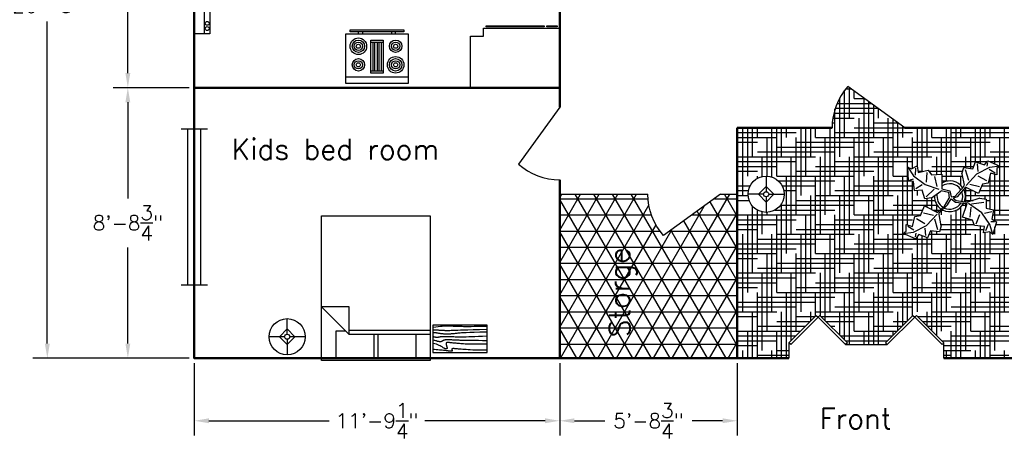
# Model space of a CAD drawing. Header units: inches. Extents: x -295 to 1269, y -188 to 209.
# Tile 1 of 4: x -295 to 86, y -188 to -26. Entities that reach past the tile are written whole.
import ezdxf

# ---------------------------------------------------------------- set-up
doc = ezdxf.new("R2010")
doc.units = ezdxf.units.IN
doc.header["$LTSCALE"] = 0.03937
doc.header["$MEASUREMENT"] = 0
for name, color, linetype in [('Blocks', 4, 'Continuous'), ('Dim', 3, 'Continuous'), ('Doors', 6, 'Continuous'), ('Hatches', 2, 'Continuous'), ('Text', 1, 'Continuous')]:
    doc.layers.add(name, color=color, linetype=linetype)
doc.styles.get("Standard").update_dxf_attribs({"font": 'simplex.shx'})
doc.dimstyles.get("Standard").update_dxf_attribs({"dimscale": 800, "dimtxt": 0.007087, "dimasz": 0.007087, "dimexe": 0.007087, "dimexo": 0.002461, "dimgap": 0.003543, "dimtad": 0, "dimtih": 1, "dimtoh": 1, "dimzin": 0, "dimdsep": 46, "dimlunit": 4, "dimtxsty": 'Standard', "dimcen": 0.003543, "dimadec": 0, "dimazin": 0, "dimtfac": 1, "dimtofl": 0, "dimtmove": 0, "dimatfit": 3, "dimfxl": 0.03937, "dimtolj": 1, "dimtzin": 0, "dimarcsym": 0})

# ---------------------------------------------------------------- blocks, each defined once
blk = doc.blocks.new('Plant - Rubber or Philodendron')
at = {"linetype": 'Continuous'}
for p, q in [((-16.2005, 11.4774), (-13.9899, 8.1064)), ((-16.2005, 11.4774), (-14.8639, 10.7964)), ((-16.0159, 6.3329), (-16.2005, 11.4774)), ((-14.8639, 10.7964), (-12.6195, 11.8975)), ((-12.6195, 11.8975), (-12.1909, 9.4345)), ((8.8871, 10.7908), (9.9809, 13.4933)), ((9.9809, 13.4933), (13.3837, 12.301)), ((10.5828, 12.6946), (10.8893, 9.7953)), ((13.3837, 12.301), (14.68, 13.9039)), ((14.5816, 13.2037), (14.3848, 11.8033)), ((14.68, 13.9039), (19.3848, 11.8146)), ((19.3848, 11.8146), (15.3859, 11.3055)), ((19.3848, 11.8146), (18.1868, 10.9119)), ((-13.9899, 8.1064), (-9.5434, 4.7185)), ((-13.3174, 8.325), (-13.0735, 11.0065)), ((-12.1909, 9.4345), (-8.3829, 10.3)), ((-8.8369, 9.409), (-9.0894, 5.6095)), ((-8.3829, 10.3), (-7.0549, 8.501)), ((-7.0549, 8.501), (-3.0284, 8.6941)), ((-4.8529, 4.012), (-5.7184, 7.82)), ((-3.0284, 8.6941), (-3.0709, 3.1041)), ((4.6914, 8.8812), (5.3859, 11.2828)), ((4.6914, 8.8812), (5.5014, 4.4831)), ((5.3859, 11.2828), (8.8871, 10.7908)), ((5.9878, 10.4842), (7.1971, 6.3869)), ((10.3916, 8.7942), (6.2847, 4.4028)), ((15.3859, 11.3055), (10.3916, 8.7942)), ((14.2977, 6.1031), (10.9934, 7.9956)), ((15.7909, 9.1065), (14.8995, 5.3044)), ((15.2875, 10.6053), (17.5907, 9.2105)), ((18.1925, 8.4119), (15.7909, 9.1065)), ((18.1868, 10.9119), (18.1925, 8.4119)), ((-14.0069, 5.8704), (-16.0159, 6.3329)), ((-15.3434, 6.5514), (-13.9984, 6.9884)), ((-13.5868, 2.2894), (-14.0069, 5.8704)), ((-13.1329, 3.1804), (-10.6614, 4.727)), ((-9.5434, 4.7185), (-4.1917, 2.9888)), ((2.1141, 0.2298), (5.4346, 3.9146)), ((5.4346, 3.9146), (5.5014, 4.4831)), ((7.7005, 4.8881), (11.5025, 3.9967)), ((12.7005, 4.8994), (11.1089, 1.1958)), ((14.8995, 5.3044), (12.7005, 4.8994)), ((-10.6784, 2.491), (-13.5868, 2.2894)), ((-9.5858, -0.8715), (-10.6784, 2.491)), ((-9.1318, 0.0195), (-5.9793, 2.9025)), ((-7.1228, -0.443), (-3.5248, 2.2131)), ((-3.5248, 2.2131), (-3.3011, 2.4355)), ((-3.3011, 2.4355), (-0.5306, 1.7947)), ((-3.0709, 3.1041), (0.0797, 2.3163)), ((-0.5306, 1.7947), (-0.2255, -0.5527)), ((-0.5306, 1.7947), (-0.5306, 1.7947)), ((0.0797, 2.3163), (0.4866, -0.031)), ((0.4866, -0.031), (2.1141, 0.2298)), ((6.1032, 3.6844), (2.8262, -0.031)), ((11.1089, 1.1958), (6.1032, 3.6844)), ((-11.3237, -7.2629), (-9.7321, -3.5593)), ((-9.7321, -3.5593), (-4.7264, -6.0479)), ((-7.1228, -0.443), (-9.5858, -0.8715)), ((-2.019, -3.6148), (-4.7264, -6.0479)), ((-4.0579, -6.2781), (-0.9375, -3.1608)), ((-2.019, -3.6148), (-0.2255, -0.5527)), ((-0.9375, -3.1608), (0.5883, -0.8135)), ((0.5883, -0.8135), (2.2447, -2.0916)), ((2.8262, -0.031), (1.3003, -0.5527)), ((1.3003, -0.5527), (2.4193, -1.4655)), ((2.2447, -2.0916), (6.7108, -2.6626)), ((2.4193, -1.4655), (6.895, -2.1175)), ((4.943, -7.9659), (6.7108, -2.6626)), ((11.6605, -0.5413), (6.895, -2.1175)), ((12.3677, -6.1981), (7.219, -2.6772)), ((8.3544, -2.7453), (13.1973, -2.1704)), ((11.6605, -0.5413), (14.1354, -0.8948)), ((14.1354, -0.8948), (14.1354, -4.4304)), ((-13.5228, -7.6679), (-11.3237, -7.2629)), ((-6.3237, -7.2516), (-10.1257, -6.3602)), ((-9.0148, -11.1577), (-4.9047, -6.8122)), ((-4.1246, -6.8466), (-4.0579, -6.2781)), ((-3.3146, -11.2447), (-4.1246, -6.8466)), ((8.125, -4.0768), (7.7715, -7.9659)), ((10.2463, -10.4408), (11.6605, -6.9053)), ((15.5496, -10.7943), (12.3677, -6.1981)), ((16.2567, -5.8446), (13.4283, -6.5517)), ((14.1354, -4.4304), (16.9638, -5.1375)), ((16.9638, -5.1375), (16.2567, -8.673)), ((-16.8157, -10.7754), (-14.4141, -11.4699)), ((-16.8101, -13.2754), (-16.8157, -10.7754)), ((-14.4141, -11.4699), (-13.5228, -7.6679)), ((-14.0091, -13.669), (-9.0148, -11.1577)), ((-12.921, -8.4665), (-9.6166, -10.359)), ((-4.611, -12.8477), (-5.8203, -8.7504)), ((-3.3146, -11.2447), (-4.0092, -13.6463)), ((8.8321, -9.0266), (4.943, -7.9659)), ((9.5392, -11.1479), (8.8321, -9.0266)), ((13.4283, -11.5015), (9.5392, -11.1479)), ((14.8425, -10.7943), (13.7819, -13.2692)), ((16.6103, -14.6834), (15.5496, -10.7943)), ((17.3174, -9.7337), (15.9032, -9.7337)), ((16.2567, -8.673), (18.0245, -9.7337)), ((18.0245, -9.7337), (16.6103, -14.6834)), ((-18.008, -14.1781), (-16.8101, -13.2754)), ((-18.008, -14.1781), (-14.0091, -13.669)), ((-13.3032, -16.2674), (-18.008, -14.1781)), ((-13.9107, -12.9688), (-16.2139, -11.574)), ((-12.0069, -14.6645), (-13.3032, -16.2674)), ((-13.2048, -15.5672), (-13.008, -14.1668)), ((-8.6042, -15.8568), (-12.0069, -14.6645)), ((-9.206, -15.0581), (-9.5126, -12.1588)), ((-7.5103, -13.1543), (-8.6042, -15.8568)), ((-4.0092, -13.6463), (-7.5103, -13.1543)), ((13.0748, -13.9763), (13.4283, -11.5015)), ((15.5496, -13.6228), (13.0748, -13.9763)), ((16.6103, -14.6834), (15.5496, -13.6228))]:
    blk.add_line(p, q, dxfattribs=at)
for centre, radius, start, end in [((0, 0), 6.1275, 34.37569, 120.1028), ((-0.0601, -0.2075), 5.2461, 33.82192, 124.9414), ((0.0308, 0.1664), 6, 178.6147, 235.1169), ((0.0308, 0.1664), 5, 168.1647, 238.6725), ((-0.2664, 0.1682), 5.2775, 338.4094, 20.03007), ((-0.098, 0.1364), 6.1288, 341.2017, 26.09184), ((-0.0234, 0.3825), 6.1492, 242.5812, 331.2714), ((-0.1102, 0.4886), 5.2883, 247.3711, 327.472)]:
    blk.add_arc(centre, radius, start, end, dxfattribs=at)
blk = doc.blocks.new('Lamp - Table')
at = {"linetype": 'Continuous'}
for p, q in [((0, 7), (0, 1)), ((-1, 0), (-7, 0)), ((0, 3), (-3, 0)), ((-3, 0), (0, -3)), ((3, 0), (0, 3)), ((0, -3), (3, 0)), ((1, 0), (7, 0)), ((0, -1), (0, -7))]:
    blk.add_line(p, q, dxfattribs=at)
for radius in [7, 1]:
    blk.add_circle((0, 0), radius, dxfattribs=at)
blk = doc.blocks.new('Door')
at = {"lineweight": 30}
blk.add_line((0, 0), (15.93, 22.03), dxfattribs=at)
blk.add_arc((-0.03, 4.2), 23.92, 48.1739, 89.9397)
blk = doc.blocks.new('Bed - Queen')
at = {"linetype": 'Continuous'}
for p, q in [((0, -56.000021), (0, 0)), ((0, 0), (41.999993, 0)), ((41.999993, 0), (41.999993, -56.000021)), ((5.599993, -0.84), (20.159986, -0.84)), ((5.599993, -10.08), (5.599993, -0.84)), ((20.159986, -0.84), (20.159986, -10.08)), ((21.839993, -0.84), (36.399993, -0.84)), ((21.839993, -10.08), (21.839993, -0.84)), ((36.399993, -0.84), (36.399993, -11.48)), ((0, -10.08), (31.36, -10.08)), ((41.999993, -20.72), (31.36, -10.08)), ((31.36, -10.08), (31.36, -20.72)), ((31.36, -11.76), (0, -11.76)), ((36.399993, -11.48), (32.759552, -11.48)), ((31.36, -20.72), (41.999993, -20.72)), ((41.999993, -56.000021), (0, -56.000021))]:
    blk.add_line(p, q, dxfattribs=at)
blk = doc.blocks.new('Table - Rectangular Woodgrain 60 x 30 in.')
at = {"linetype": 'Continuous'}
for p, q in [((0, 0), (0, -30)), ((60, 0), (0, 0)), ((60, -30), (60, 0)), ((0, -30), (60, -30))]:
    blk.add_line(p, q, dxfattribs=at)
for points in [[(0, -2.4), (4.8155, -2.418), (9.0302, -2.4688), (12.709, -2.5477), (15.9167, -2.65), (18.7181, -2.7711), (21.1781, -2.9063), (23.3616, -3.0508), (25.3333, -3.2), (27.1477, -3.3495), (28.8172, -3.4958), (30.3437, -3.636), (31.7291, -3.7667), (32.9756, -3.8849), (34.0849, -3.9875), (35.059, -4.0714), (35.9, -4.1334), (36.6114, -4.1711), (37.2041, -4.1854), (37.6906, -4.1779), (38.0833, -4.15), (38.3948, -4.1034), (38.6375, -4.0396), (38.8239, -3.9602), (38.9666, -3.8667), (39.0764, -3.7608), (39.1573, -3.6448), (39.2116, -3.521), (39.2416, -3.3917), (39.2498, -3.2593), (39.2385, -3.1261), (39.21, -2.9944), (39.1666, -2.8667), (39.111, -2.7447), (39.0468, -2.6281), (38.978, -2.5163), (38.9083, -2.4083), (38.8418, -2.3035), (38.7823, -2.201), (38.7337, -2.1001), (38.7, -2), (38.6844, -1.9003), (38.6875, -1.8021), (38.7094, -1.707), (38.75, -1.6167), (38.8094, -1.5326), (38.8875, -1.4563), (38.9844, -1.3893), (39.1, -1.3333), (39.2351, -1.2896), (39.3937, -1.2583), (39.5804, -1.2396), (39.8, -1.2333), (40.057, -1.2396), (40.3562, -1.2583), (40.7023, -1.2896), (41.1, -1.3333), (41.5547, -1.3895), (42.0755, -1.4573), (42.6721, -1.5361), (43.3542, -1.625), (44.1316, -1.7233), (45.014, -1.8302), (46.0114, -1.9449), (47.1333, -2.0667), (48.3862, -2.1947), (49.7625, -2.3281), (51.2513, -2.4663), (52.8416, -2.6083), (54.5226, -2.7535), (56.2833, -2.9011), (58.1127, -3.0501), (60, -3.2)], [(0, -9.2), (6.5759, -9.0858), (11.9385, -9.0365), (16.2527, -9.0418), (19.6833, -9.0917), (22.3952, -9.1759), (24.5531, -9.2844), (26.322, -9.4069), (27.8666, -9.5333), (29.3241, -9.6553), (30.7203, -9.7719), (32.0532, -9.8837), (33.3208, -9.9917), (34.5213, -10.0965), (35.6526, -10.199), (36.7128, -10.2999), (37.7, -10.4), (38.6129, -10.4996), (39.4531, -10.5969), (40.223, -10.6895), (40.925, -10.775), (41.5613, -10.8512), (42.1344, -10.9156), (42.6465, -10.966), (43.1, -11), (43.4976, -11.0158), (43.8437, -11.0136), (44.143, -10.9942), (44.4, -10.9583), (44.6195, -10.9069), (44.8062, -10.8406), (44.9648, -10.7603), (45.1, -10.6667), (45.2155, -10.5598), (45.3114, -10.4365), (45.3871, -10.2929), (45.4416, -10.125), (45.4743, -9.929), (45.4844, -9.7011), (45.4709, -9.4371), (45.4333, -9.1333), (45.3716, -8.7883), (45.2896, -8.4104), (45.1919, -8.0107), (45.0833, -7.6), (44.9685, -7.1893), (44.8521, -6.7896), (44.7388, -6.4117), (44.6333, -6.0667), (44.54, -5.7628), (44.4614, -5.4979), (44.4001, -5.2675), (44.3583, -5.0667), (44.3384, -4.8909), (44.3427, -4.7354), (44.3736, -4.5956), (44.4333, -4.4667), (44.5236, -4.3453), (44.6427, -4.2333), (44.7884, -4.1339), (44.9583, -4.05), (45.1501, -3.9849), (45.3614, -3.9417), (45.59, -3.9234), (45.8333, -3.9333), (46.0915, -3.9749), (46.3734, -4.0531), (46.6906, -4.1736), (47.0542, -4.3417), (47.4756, -4.5629), (47.9661, -4.8427), (48.5372, -5.1866), (49.2, -5.6), (49.9676, -6.0844), (50.8594, -6.625), (51.8965, -7.2031), (53.1, -7.8), (54.491, -8.3969), (56.0906, -8.975), (57.9199, -9.5156), (60, -10)], [(0, -12.8), (5.1847, -12.9322), (9.6213, -13.0323), (13.3963, -13.1059), (16.5958, -13.1583), (19.3063, -13.1952), (21.614, -13.2219), (23.6054, -13.2439), (25.3666, -13.2667), (26.9728, -13.2947), (28.4531, -13.3281), (29.8256, -13.3663), (31.1083, -13.4083), (32.3191, -13.4535), (33.476, -13.501), (34.597, -13.5501), (35.7, -13.6), (36.7984, -13.6497), (37.8875, -13.6979), (38.9578, -13.743), (40, -13.7833), (41.0047, -13.8174), (41.9625, -13.8438), (42.864, -13.8607), (43.7, -13.8667), (44.4631, -13.8604), (45.1552, -13.8417), (45.7801, -13.8104), (46.3416, -13.7667), (46.8439, -13.7104), (47.2906, -13.6417), (47.6858, -13.5604), (48.0333, -13.4667), (48.3375, -13.3608), (48.6042, -13.2448), (48.8396, -13.121), (49.05, -12.9917), (49.2417, -12.8593), (49.4208, -12.7261), (49.5937, -12.5944), (49.7667, -12.4667), (49.9452, -12.3451), (50.1323, -12.2313), (50.3303, -12.1268), (50.5416, -12.0333), (50.7686, -11.9524), (51.0135, -11.8854), (51.2788, -11.8341), (51.5666, -11.8), (51.8785, -11.7843), (52.2116, -11.7865), (52.562, -11.8059), (52.926, -11.8417), (53.2998, -11.8931), (53.6795, -11.9594), (54.0614, -12.0397), (54.4416, -12.1333), (54.8223, -12.2401), (55.2293, -12.3625), (55.6942, -12.5037), (56.2489, -12.6667), (56.9251, -12.8547), (57.7545, -13.0708), (58.7689, -13.3182), (60, -13.6)], [(0, -18), (5.124, -17.7273), (9.6609, -17.5057), (13.6705, -17.3303), (17.2125, -17.1958), (20.3467, -17.0973), (23.1328, -17.0297), (25.6307, -16.9878), (27.9, -16.9667), (29.9928, -16.9617), (31.9302, -16.9703), (33.7254, -16.9907), (35.3917, -17.0208), (36.9423, -17.0588), (38.3906, -17.1026), (39.7499, -17.1503), (41.0333, -17.2), (42.2519, -17.2496), (43.4073, -17.2969), (44.4986, -17.3395), (45.525, -17.375), (46.4858, -17.4012), (47.3802, -17.4156), (48.2074, -17.416), (48.9667, -17.4), (49.6583, -17.3662), (50.2872, -17.3167), (50.8595, -17.2547), (51.3812, -17.1833), (51.8584, -17.1057), (52.2971, -17.025), (52.7034, -16.9443), (53.0833, -16.8667), (53.443, -16.7951), (53.789, -16.7313), (54.128, -16.6768), (54.4666, -16.6334), (54.8115, -16.6024), (55.1693, -16.5854), (55.5465, -16.5841), (55.95, -16.6), (56.3828, -16.6337), (56.8346, -16.6823), (57.2915, -16.7418), (57.7396, -16.8084), (58.165, -16.878), (58.5539, -16.9469), (58.8924, -17.0111), (59.1666, -17.0667), (59.3679, -17.1107), (59.5078, -17.1438), (59.6032, -17.1675), (59.6708, -17.1833), (59.7275, -17.193), (59.7901, -17.1979), (59.8753, -17.1998), (60, -17.2)], [(0, -22.4), (8.0098, -22.2501), (14.4094, -22.1011), (19.4168, -21.9535), (23.25, -21.8083), (26.1269, -21.6663), (28.2656, -21.5281), (29.884, -21.3947), (31.2, -21.2667), (32.3967, -21.1448), (33.5172, -21.0292), (34.5697, -20.9198), (35.5625, -20.8167), (36.5037, -20.7198), (37.4015, -20.6292), (38.2642, -20.5448), (39.1, -20.4667), (39.9164, -20.3951), (40.7187, -20.3313), (41.5117, -20.2768), (42.3, -20.2333), (43.0883, -20.2024), (43.8812, -20.1854), (44.6836, -20.1841), (45.5, -20.2), (46.3328, -20.234), (47.1747, -20.2844), (48.0163, -20.3488), (48.8479, -20.425), (49.66, -20.5106), (50.4429, -20.6031), (51.1872, -20.7004), (51.8833, -20.8), (52.5246, -20.8999), (53.1166, -20.9995), (53.6681, -21.0983), (54.1875, -21.1958), (54.6834, -21.2919), (55.1646, -21.3859), (55.6394, -21.4777), (56.1167, -21.5667), (56.6028, -21.6515), (57.0961, -21.7266), (57.5929, -21.7852), (58.0896, -21.8208), (58.5823, -21.8268), (59.0674, -21.7964), (59.5412, -21.723), (60, -21.6)], [(0, -25.2), (8.6355, -25.0504), (15.7026, -24.9031), (21.4049, -24.7606), (25.9458, -24.625), (29.529, -24.4988), (32.3578, -24.3844), (34.6359, -24.284), (36.5667, -24.2), (38.3213, -24.1341), (39.9417, -24.0854), (41.437, -24.0523), (42.8167, -24.0333), (44.0901, -24.0268), (45.2667, -24.0313), (46.3557, -24.0451), (47.3667, -24.0667), (48.309, -24.0947), (49.1928, -24.1287), (50.0284, -24.168), (50.826, -24.2125), (51.5959, -24.2617), (52.3483, -24.3151), (53.0935, -24.3725), (53.8417, -24.4334), (54.6009, -24.497), (55.3699, -24.561), (56.1454, -24.6226), (56.9239, -24.6792), (57.7021, -24.7279), (58.4764, -24.7662), (59.2435, -24.7911), (60, -24.8)], [(0, -28.8), (5.6867, -28.6681), (10.45, -28.5698), (14.407, -28.5012), (17.675, -28.4584), (20.3711, -28.4374), (22.6125, -28.4344), (24.5164, -28.4455), (26.2, -28.4667), (27.762, -28.4947), (29.2276, -28.5281), (30.6033, -28.5663), (31.8958, -28.6084), (33.1118, -28.6535), (34.2578, -28.7011), (35.3405, -28.7501), (36.3666, -28.8), (37.3443, -28.8497), (38.288, -28.8974), (39.2137, -28.9412), (40.1375, -28.9792), (41.0753, -29.0093), (42.0432, -29.0297), (43.0572, -29.0384), (44.1333, -29.0333), (45.2936, -29.0114), (46.5843, -28.9641), (48.0579, -28.8816), (49.7666, -28.7542), (51.7629, -28.5721), (54.0989, -28.3255), (56.8272, -28.0048), (60, -27.6)]]:
    blk.add_lwpolyline(points, dxfattribs=at)
blk = doc.blocks.new('Door - Bifold 60 in. Opening')
for p, q in [((0, 6), (0, 0)), ((60, 0), (60, 6))]:
    blk.add_line(p, q)
for points in [[(0.7071, 5.2929), (0, 6), (10.6066, 16.6066), (11.3137, 15.8995)], [(21.9203, 5.2929), (11.3137, 15.8995), (12.0208, 16.6066), (22.6274, 6)], [(38.0797, 5.2929), (37.3725, 6), (47.9792, 16.6066), (48.6863, 15.8995)], [(59.2929, 5.2929), (48.6863, 15.8995), (49.3933, 16.6066), (60, 6)]]:
    blk.add_lwpolyline(points, close=True)
blk = doc.blocks.new('Range-Oven - 30 in top')
for p, q in [((0, -3), (30, -3)), ((12, -6), (18, -6)), ((13, -20), (13, -6)), ((14, -6), (14, -20)), ((15, -20), (15, -6)), ((16, -6), (16, -20)), ((17, -20), (17, -6)), ((18, -20), (12, -20)), ((6, -24), (6, -25)), ((8, -25), (8, -24)), ((22, -25), (22, -24)), ((24, -24), (24, -25))]:
    blk.add_line(p, q)
for points in [[(0, -24), (0, 0), (30, 0), (30, -24)], [(12, -21), (12, -5), (18, -5), (18, -21)], [(2, -26), (2, -25), (28, -25), (28, -26)]]:
    blk.add_lwpolyline(points, close=True)
for centre, radius in [((6, -9), 4), ((6, -9), 3), ((6, -9), 2), ((6, -9), 1), ((24, -9), 3), ((24, -9), 2), ((24, -9), 1), ((24, -18), 4), ((6, -18), 3), ((6, -18), 2), ((6, -18), 1), ((24, -18), 3), ((24, -18), 2), ((24, -18), 1)]:
    blk.add_circle(centre, radius)
blk = doc.blocks.new('Range Hood - 30 in front')
blk.add_line((0, -4), (30.0001, -4))
for points in [[(0, -6), (0, 0), (30.0001, 0), (30.0001, -6)], [(23, -5.75), (23, -4.25), (29, -4.25), (29, -5.75)]]:
    blk.add_lwpolyline(points, close=True)
for centre in [(2, -5), (4, -5)]:
    blk.add_circle(centre, 0.75)
blk = doc.blocks.new('Base Cabinet 1 Door - side')
for p, q in [((-24, 33.5), (-23.5, 33.5)), ((-24, 29.5), (-24, 33.5)), ((-23.5, 33.5), (-23.5, 29.5)), ((-23.5, 29.5), (-24, 29.5)), ((-24, 6), (-24, 28.5)), ((-24, 28.5), (-23.5, 28.5)), ((-23.5, 28.5), (-23.5, 6)), ((-23.5, 6), (-24, 6)), ((-20, 5), (-23, 5)), ((-20, 0), (-20, 5))]:
    blk.add_line(p, q)
blk.add_lwpolyline([(-23, 5), (-23, 34.5), (0, 34.5), (0, 0), (-20, 0)])
blk = doc.blocks.new('Window - Wood Frame 36 in. Wide plan')
for p, q in [((0, 6), (0, 0)), ((36, 6), (36, 0)), ((0, 4.5), (36, 4.5)), ((0, 3), (36, 3)), ((0, 1.5), (36, 1.5))]:
    blk.add_line(p, q)
blk = doc.blocks.new('*D25')
at = {"layer": 'Defpoints', "color": 0, "transparency": 16777216}
for p in [(-227.42, 158.08), (-284.26, -156.88), (-227.42, -156.88)]:
    blk.add_point(p, dxfattribs=at)
at = {"layer": 'Dim', "color": 0, "lineweight": -2, "transparency": 16777216}
for p, q in [((-229.38, 158.08), (-289.93, 158.08)), ((-284.26, 152.41), (-284.26, -14.15)), ((-284.26, -151.21), (-284.26, -26.57)), ((-229.38, -156.88), (-289.93, -156.88))]:
    blk.add_line(p, q, dxfattribs=at)
at = {"layer": 'Dim', "color": 0, "transparency": 16777216}
for points in [[(-285.2, 152.41), (-283.31, 152.41), (-284.26, 158.08)], [(-285.2, -151.21), (-283.31, -151.21), (-284.26, -156.88)]]:
    blk.add_solid(points, dxfattribs=at)
at = {"layer": 'Dim', "color": 0, "transparency": 16777216, "insert": (-284.26, -20.36), "char_height": 5.669, "attachment_point": 5}
blk.add_mtext('\\A1;26\'-3"', dxfattribs=at)
blk = doc.blocks.new('*D26')
at = {"layer": 'Defpoints', "color": 0, "transparency": 16777216}
for p in [(-227.42, -156.88), (-86.1, -156.88), (-86.1, -181.09)]:
    blk.add_point(p, dxfattribs=at)
at = {"layer": 'Dim', "color": 0, "lineweight": -2, "transparency": 16777216}
for p, q in [((-227.42, -158.85), (-227.42, -186.76)), ((-86.1, -158.85), (-86.1, -186.76)), ((-221.75, -181.09), (-175.25, -181.09)), ((-91.77, -181.09), (-138.27, -181.09))]:
    blk.add_line(p, q, dxfattribs=at)
at = {"layer": 'Dim', "color": 0, "transparency": 16777216}
for points in [[(-221.75, -180.14), (-221.75, -182.03), (-227.42, -181.09)], [(-91.77, -180.14), (-91.77, -182.03), (-86.1, -181.09)]]:
    blk.add_solid(points, dxfattribs=at)
at = {"layer": 'Dim', "color": 0, "transparency": 16777216, "insert": (-156.76, -181.09), "char_height": 5.6693, "attachment_point": 5}
blk.add_mtext('\\A1;11\'-9{\\H1x;\\S1/4;}"', dxfattribs=at)
blk = doc.blocks.new('*D27')
at = {"layer": 'Defpoints', "color": 0, "transparency": 16777216}
for p in [(-86.1, -156.88), (-17.41, -156.88), (-17.41, -181.09)]:
    blk.add_point(p, dxfattribs=at)
at = {"layer": 'Dim', "color": 0, "lineweight": -2, "transparency": 16777216}
for p, q in [((-86.1, -158.85), (-86.1, -186.76)), ((-17.41, -158.85), (-17.41, -186.76)), ((-80.43, -181.09), (-68.63, -181.09)), ((-23.08, -181.09), (-34.88, -181.09))]:
    blk.add_line(p, q, dxfattribs=at)
at = {"layer": 'Dim', "color": 0, "transparency": 16777216}
for points in [[(-80.43, -180.14), (-80.43, -182.03), (-86.1, -181.09)], [(-23.08, -180.14), (-23.08, -182.03), (-17.41, -181.09)]]:
    blk.add_solid(points, dxfattribs=at)
at = {"layer": 'Dim', "color": 0, "transparency": 16777216, "insert": (-51.76, -181.09), "char_height": 5.6693, "attachment_point": 5}
blk.add_mtext('\\A1;5\'-8{\\H1x;\\S3/4;}"', dxfattribs=at)
blk = doc.blocks.new('*D28')
at = {"layer": 'Defpoints', "color": 0, "transparency": 16777216}
for p in [(-253.12, -52.14), (-227.42, -52.14), (-227.42, -156.88)]:
    blk.add_point(p, dxfattribs=at)
at = {"layer": 'Dim', "color": 0, "lineweight": -2, "transparency": 16777216}
for p, q in [((-229.38, -52.14), (-258.78, -52.14)), ((-253.12, -57.81), (-253.12, -95.06)), ((-253.12, -151.21), (-253.12, -113.96)), ((-229.38, -156.88), (-258.78, -156.88))]:
    blk.add_line(p, q, dxfattribs=at)
at = {"layer": 'Dim', "color": 0, "transparency": 16777216}
for points in [[(-254.06, -57.81), (-252.17, -57.81), (-253.12, -52.14)], [(-254.06, -151.21), (-252.17, -151.21), (-253.12, -156.88)]]:
    blk.add_solid(points, dxfattribs=at)
at = {"layer": 'Dim', "color": 0, "transparency": 16777216, "insert": (-253.12, -104.51), "char_height": 5.6693, "attachment_point": 5}
blk.add_mtext('\\A1;8\'-8{\\H1x;\\S3/4;}"', dxfattribs=at)
blk = doc.blocks.new('*D29')
at = {"layer": 'Defpoints', "color": 0, "transparency": 16777216}
for p in [(-253.12, 47.84), (-227.42, 47.84), (-227.42, -52.14)]:
    blk.add_point(p, dxfattribs=at)
at = {"layer": 'Dim', "color": 0, "lineweight": -2, "transparency": 16777216}
for p, q in [((-229.38, 47.84), (-258.78, 47.84)), ((-253.12, 42.17), (-253.12, 0.68)), ((-253.12, -46.47), (-253.12, -11.73)), ((-229.38, -52.14), (-258.78, -52.14))]:
    blk.add_line(p, q, dxfattribs=at)
at = {"layer": 'Dim', "color": 0, "transparency": 16777216}
for points in [[(-254.06, 42.17), (-252.17, 42.17), (-253.12, 47.84)], [(-254.06, -46.47), (-252.17, -46.47), (-253.12, -52.14)]]:
    blk.add_solid(points, dxfattribs=at)
at = {"layer": 'Dim', "color": 0, "transparency": 16777216, "insert": (-253.12, -5.53), "char_height": 5.669, "attachment_point": 5}
blk.add_mtext('\\A1;8\'-4"', dxfattribs=at)

msp = doc.modelspace()

# ---------------------------------------------------------------- hatches: boundary and pattern name
at = {"layer": 'Hatches', "transparency": 33554531}
h = msp.add_hatch(dxfattribs=at)
h.set_pattern_fill('NET3', color=256, scale=50)
h.set_pattern_definition([(0, (-32.161, -26.3886), (0, 6.25), []), (60, (-32.161, -26.3886), (-5.41266, 3.125), []), (120, (-32.161, -26.3886), (-5.41266, -3.125), [])])
h.paths.add_polyline_path([(-161.148, 123.965, -0.0900322), (-162.099, 118.724, -0.0900158), (-164.368, 114.928, -0.1044693), (-167.81, 112.343, -0.1176343), (-171.566, 111.573, -0.1176343), (-175.265, 112.583, -0.1044693), (-178.533, 115.385, -0.0900158), (-180.552, 119.319, -0.0819199), (-181.188, 124.13, -0.0819199), (-180.244, 128.89, -0.0900158), (-177.975, 132.686, -0.1044693), (-174.534, 135.272, -0.1176343), (-170.778, 136.041, -0.1176343), (-167.079, 135.032, -0.1044693), (-163.811, 132.229, -0.0900158), (-161.791, 128.295, -0.0738184), (-161.148, 123.965), (-160.349, 158.078), (-201.953, 158.078), (-201.953, 150.078), (-208.453, 150.078), (-206.453, 144.078, -0.5013235), (-211.408, 125.217, -0.1328909), (-213.498, 125.217, -0.5013168), (-218.453, 144.078), (-216.453, 150.078), (-219.453, 150.078), (-219.453, 148.578), (-222.453, 148.578), (-222.453, 150.078), (-222.953, 150.078), (-222.953, 158.078), (-227.416, 158.078), (-227.416, 95.842), (-198.616, 95.842), (-198.616, 47.842), (-160.349, 47.842), (-160.349, 50.237), (-176.277, 72.263, -0.1842824), (-160.349, 78.359)])
h.paths.add_polyline_path([(-17.41, -93.407), (-23.894, -93.407), (-45.92, -109.335, -0.1842824), (-52.017, -93.407), (-86.101, -93.407), (-86.101, -156.882), (-17.41, -156.882)])
h.paths.add_polyline_path([(-54.333, -150.745), (-54.333, -109.792), (-68.999, -109.792), (-68.999, -150.745)], flags=24)
at = {"layer": 'Hatches', "transparency": 33554457}
h = msp.add_hatch(dxfattribs=at)
h.set_pattern_fill('HOUND', color=256, scale=30)
h.set_pattern_definition([(0, (-32.161, -26.3886), (7.5, 1.875), [30, -15]), (90, (-32.161, -26.3886), (-1.875, -7.5), [30, -15])])
h.paths.add_polyline_path([(87.545, -67.637), (47.335, -67.637), (25.309, -51.708, 0.1842824), (19.212, -67.637), (-17.41, -67.637), (-17.41, -156.882), (2.516, -156.882), (2.516, -150.882), (13.123, -140.276), (13.83, -140.983), (14.537, -140.276), (25.144, -150.882), (24.437, -151.59), (40.596, -151.59), (39.889, -150.882), (50.496, -140.276), (51.203, -140.983), (51.91, -140.276), (62.516, -150.882), (62.516, -156.882), (87.545, -156.882)])
h.paths.add_polyline_path([(46.751, -108.531), (47.949, -107.628), (47.944, -105.128), (50.345, -105.823), (51.236, -102.021), (53.436, -101.616), (55.027, -97.912), (60.033, -100.401), (61.422, -99.152, -0.2595642), (58.795, -93.94), (57.636, -94.796), (55.173, -95.224), (54.081, -91.862), (51.172, -92.063), (50.752, -88.482), (48.743, -88.02), (48.559, -82.875), (49.895, -83.556), (52.14, -82.455), (52.568, -84.918), (56.376, -84.053), (57.704, -85.852), (61.731, -85.659), (61.705, -89.041, -0.3903199), (69.803, -90.872), (70.194, -90.438), (70.261, -89.87), (69.451, -85.472), (70.145, -83.07), (73.646, -83.562), (74.74, -80.859), (78.143, -82.052), (79.439, -80.449), (84.144, -82.538), (82.946, -83.441), (82.952, -85.941), (80.55, -85.246), (79.659, -89.048), (77.46, -89.453), (75.868, -93.157), (70.862, -90.668), (70.146, -91.481, -0.2048163), (70.428, -96.292), (71.654, -96.47), (76.42, -94.894), (78.895, -95.248), (78.895, -98.783), (81.723, -99.49), (81.016, -103.026), (82.784, -104.086), (81.37, -109.036), (80.309, -107.976), (77.834, -108.329), (78.188, -105.854), (74.298, -105.501), (73.591, -103.379), (69.702, -102.319), (71.47, -97.015), (70.17, -96.849, -0.4116615), (61.905, -99.429), (60.701, -100.631), (60.635, -101.199), (61.445, -105.597), (60.75, -107.999), (57.249, -107.507), (56.155, -110.21), (52.752, -109.017), (51.456, -110.62)], flags=16)
h.paths.add_polyline_path([(-13.276, -93.407, -1), (0.724, -93.407, -1)], flags=16)
h.paths.add_polyline_path([(-3.276, -93.407), (-6.276, -96.407), (-9.276, -93.407), (-6.276, -90.407)], flags=0)
h.paths.add_polyline_path([(-5.276, -93.407, -1), (-7.276, -93.407, -1)], flags=0)

# ---------------------------------------------------------------- linework, layer by layer
at = {"lineweight": 50}
for p, q in [((-86.101, -34.438), (-86.101, 14.798)), ((-86.101, -34.438), (-86.101, -59.671)), ((-227.416, -52.144), (-86.101, -52.144)), ((-17.41, -67.637), (19.212, -67.637)), ((-17.41, -67.637), (-17.41, -156.882)), ((47.335, -67.637), (87.545, -67.637)), ((-86.101, -87.794), (-86.101, -156.882))]:
    msp.add_line(p, q, dxfattribs=at)
for p, q in [((-86.101, -93.407), (-52.017, -93.407)), ((-23.894, -93.407), (-17.41, -93.407)), ((24.437, -151.59), (40.596, -151.59))]:
    msp.add_line(p, q)
msp.add_lwpolyline([(62.516, -156.882), (245.025, -156.882), (245.025, 158.078), (-227.416, 158.078), (-227.416, -156.882), (2.516, -156.882)], dxfattribs=at)

# ---------------------------------------------------------------- block references
at = {"xscale": 1.68, "yscale": 1.68, "zscale": 1.68, "rotation": 90}
msp.add_blockref('Window - Wood Frame 36 in. Wide plan', (-222.376, -128.496), dxfattribs=at)
at = {"layer": 'Blocks'}
for name, p, rotation in [('Range Hood - 30 in front', (-227.416, -31.248), 90), ('Base Cabinet 1 Door - side', (-120.601, -52.144), 270), ('Bed - Queen', (-136.202, -157.722), 180), ('Lamp - Table', (-191.498, -148.563), 270)]:
    msp.add_blockref(name, p, dxfattribs=dict(at, rotation=rotation))
at = {"layer": 'Blocks', "rotation": 180}
for name, p, xscale, yscale, zscale in [('Range-Oven - 30 in top', (-144.758, -50.497), 0.8, 0.8, 0.8), ('Table - Rectangular Woodgrain 60 x 30 in.', (-114.125, -154.63), 0.35, 0.35, 0.35)]:
    msp.add_blockref(name, p, dxfattribs=dict(at, xscale=xscale, yscale=yscale, zscale=zscale))
at = {"layer": 'Blocks'}
for name, p in [('Plant - Rubber or Philodendron', (64.759, -94.353)), ('Lamp - Table', (-6.276, -93.407))]:
    msp.add_blockref(name, p, dxfattribs=at)
at = {"layer": 'Doors'}
for p, rotation in [((47.335, -67.637), 90), ((-86.101, -59.671), 180)]:
    msp.add_blockref('Door', p, dxfattribs=dict(at, rotation=rotation))
at = {"layer": 'Doors', "xscale": -1, "rotation": 90}
msp.add_blockref('Door', (-23.894, -93.407), dxfattribs=at)
at = {"layer": 'Doors'}
msp.add_blockref('Door - Bifold 60 in. Opening', (2.516, -156.882), dxfattribs=at)

# ---------------------------------------------------------------- texts
at = {"layer": 'Text', "char_height": 8, "attachment_point": 1}
for s, insert in [('Kids bed room', (-212.972, -71.986)), ('Front', (14.438, -176.198))]:
    msp.add_mtext_dynamic_manual_height_columns(s, width=112.28997, gutter_width=0.492, heights=[0], dxfattribs=dict(at, insert=insert))
at = {"layer": 'Text', "insert": (-66.999, -148.745), "char_height": 8, "attachment_point": 1, "rotation": 90}
msp.add_mtext_dynamic_manual_height_columns('Storge', width=112.28997, gutter_width=0.492, heights=[0], dxfattribs=at)

# ---------------------------------------------------------------- dimensions: what is measured, and where the dimension line sits
at = {"layer": 'Dim'}
for base, p1, p2, picture, middle in [((-284.259, -156.882), (-227.416, 158.078), (-227.416, -156.882), '*D25', (-284.259, -20.364)), ((-253.115, 47.842), (-227.416, -52.144), (-227.416, 47.842), '*D29', (-253.115, -5.526)), ((-253.115, -52.144), (-227.416, -156.882), (-227.416, -52.144), '*D28', (-253.115, -104.513))]:
    dim = msp.add_linear_dim(base=base, p1=p1, p2=p2, angle=90, dimstyle='Standard', dxfattribs=at)
    dim.commit()
    dim.dimension.update_dxf_attribs({"geometry": picture, "text_midpoint": middle, "dimtype": 160})
for base, p1, p2, picture, middle in [((-86.101, -181.0865), (-227.4157, -156.8824), (-86.101, -156.8824), '*D26', (-156.7583, -181.0865)), ((-17.41, -181.087), (-86.101, -156.882), (-17.41, -156.882), '*D27', (-51.755, -181.087))]:
    dim = msp.add_linear_dim(base=base, p1=p1, p2=p2, dimstyle='Standard', dxfattribs=at)
    dim.commit()
    dim.dimension.update_dxf_attribs({"geometry": picture, "text_midpoint": middle})

doc.saveas('drawing.dxf')
